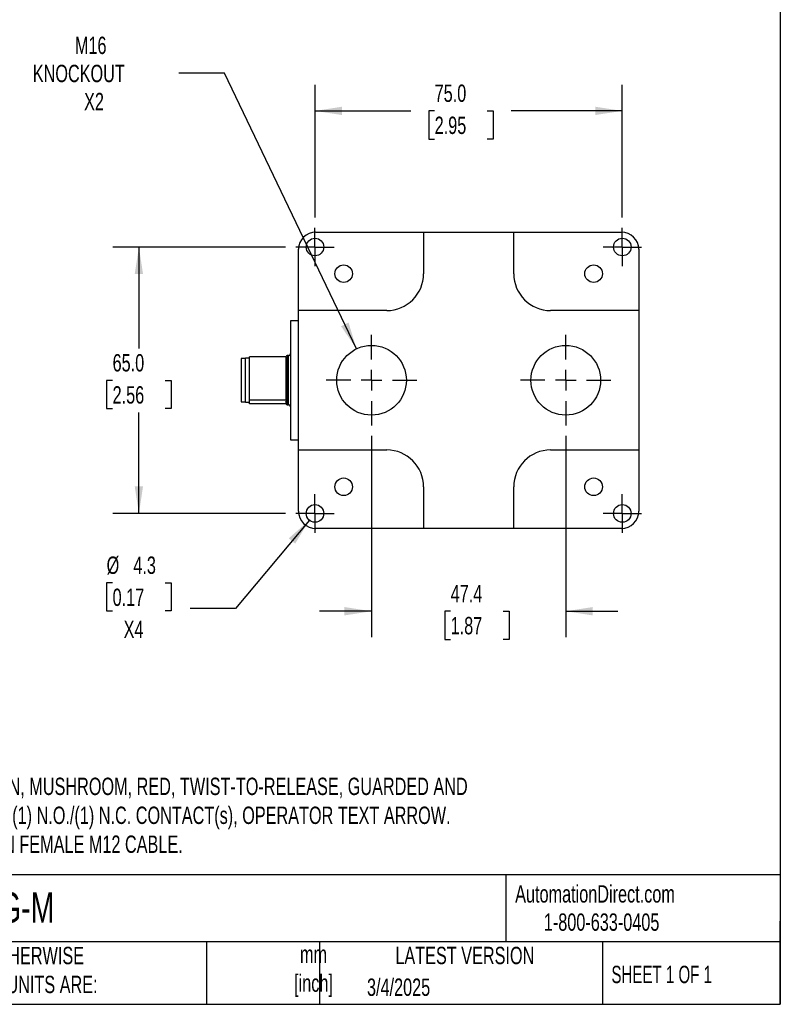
# Model space of a CAD drawing. Header units: millimetres. Extents: x 13 to 546, y 13 to 419.
# Tile 13 of 19: x 360 to 546, y 13 to 253. Entities that reach past the tile are written whole.
import ezdxf

# ---------------------------------------------------------------- set-up
doc = ezdxf.new("R2010")
doc.units = ezdxf.units.MM
doc.header["$LTSCALE"] = 2
doc.linetypes.add('SLD-Center', pattern=[19.05, 15.24, -1.27, 1.27, -1.27])
doc.linetypes.add('SLD-Solid', pattern=[0])
doc.layers.add('CENTER', color=40, linetype='SLD-Center')
doc.layers.add('DIMENSIONS', color=140, linetype='SLD-Solid', lineweight=25)
doc.layers.add('TEXT', color=140, linetype='SLD-Solid', lineweight=25)
doc.styles.add('SLDTEXTSTYLE0', font='TXT', dxfattribs={"width": 0.7})
doc.styles.add('SLDTEXTSTYLE1', font='TXT', dxfattribs={"width": 0.65})
doc.dimstyles.new('SLDDIMSTYLE0', dxfattribs={"dimtxt": 4.316016, "dimasz": 6.604, "dimexe": 0, "dimexo": 0.0625, "dimgap": 1.079004, "dimtad": 0, "dimtih": 1, "dimtoh": 1, "dimrnd": 1e-09, "dimzin": 4, "dimdsep": 46, "dimtxsty": 'SLDTEXTSTYLE0', "dimsah": 1, "dimcen": 0.09, "dimadec": 0, "dimazin": 1, "dimtfac": 1, "dimtofl": 0, "dimtmove": 0, "dimatfit": 3, "dimfxl": 0, "dimfrac": 2, "dimtolj": 1, "dimtzin": 12, "dimarcsym": 0})
doc.dimstyles.new('SLDDIMSTYLE2', dxfattribs={"dimtxt": 4.316016, "dimasz": 6.604, "dimexe": 0, "dimexo": 0.0625, "dimgap": 1.079004, "dimtad": 0, "dimtih": 1, "dimtoh": 1, "dimrnd": 1e-09, "dimzin": 12, "dimdsep": 46, "dimtxsty": 'SLDTEXTSTYLE0', "dimsah": 1, "dimcen": 0.09, "dimadec": 0, "dimazin": 3, "dimtfac": 1, "dimtmove": 0, "dimatfit": 0, "dimfxl": 0, "dimfrac": 2, "dimtolj": 1, "dimtzin": 12, "dimarcsym": 0})
doc.dimstyles.new('SLDDIMSTYLE4', dxfattribs={"dimtxt": 4.316016, "dimasz": 6.604, "dimexe": 0, "dimexo": 0.0625, "dimgap": 1.079004, "dimtad": 0, "dimtih": 1, "dimtoh": 1, "dimrnd": 1e-09, "dimzin": 12, "dimdsep": 46, "dimtxsty": 'SLDTEXTSTYLE0', "dimsah": 1, "dimcen": 0, "dimadec": 0, "dimazin": 3, "dimtfac": 1, "dimtofl": 0, "dimtmove": 0, "dimatfit": 3, "dimfxl": 0, "dimfrac": 2, "dimtolj": 1, "dimtzin": 12, "dimarcsym": 0})
doc.dimstyles.new('SLDDIMSTYLE6', dxfattribs={"dimtxt": 4.316016, "dimasz": 6.604, "dimexe": 0, "dimexo": 0.0625, "dimgap": 1.079004, "dimtad": 0, "dimtih": 1, "dimtoh": 1, "dimrnd": 1e-09, "dimzin": 12, "dimdsep": 46, "dimtxsty": 'SLDTEXTSTYLE0', "dimsah": 1, "dimcen": 0, "dimadec": 0, "dimazin": 3, "dimtfac": 1, "dimtofl": 0, "dimtmove": 0, "dimatfit": 3, "dimfxl": 0, "dimfrac": 2, "dimtolj": 1, "dimtzin": 12, "dimarcsym": 0})

# ---------------------------------------------------------------- blocks, each defined once
blk = doc.blocks.new('_D_11')
at = {"layer": 'DIMENSIONS'}
for p, q in [((410.44, 239.9), (399.33, 239.9)), ((442.66, 172.62), (410.44, 239.9))]:
    blk.add_line(p, q, dxfattribs=at)
blk.add_solid([(442.66, 172.62), (440.73, 179.02), (438.9, 178.14)], dxfattribs=at)
at = {"layer": 'DIMENSIONS', "char_height": 4.233, "attachment_point": 1, "style": 'SLDTEXTSTYLE0'}
for s, insert in [('M16', (373.94, 248.78)), ('KNOCKOUT', (363.66, 241.92)), ('X2', (376.18, 235.06))]:
    blk.add_mtext(s, dxfattribs=dict(at, insert=insert))
blk = doc.blocks.new('_D_12')
at = {"layer": 'DIMENSIONS'}
for p, q in [((425.31, 197.46), (383.21, 197.46)), ((389.56, 197.46), (389.56, 172.73)), ((383.14, 164.9), (381.69, 164.9)), ((381.69, 164.9), (381.69, 158.04)), ((395.97, 164.9), (397.42, 164.9)), ((397.42, 164.9), (397.42, 158.04)), ((381.69, 158.04), (383.14, 158.04)), ((389.56, 132.46), (389.56, 157.08)), ((397.42, 158.04), (395.97, 158.04)), ((425.31, 132.46), (383.21, 132.46))]:
    blk.add_line(p, q, dxfattribs=at)
for points in [[(389.56, 197.46), (388.54, 190.85), (390.57, 190.85)], [(389.56, 132.46), (390.57, 139.06), (388.54, 139.06)]]:
    blk.add_solid(points, dxfattribs=at)
at = {"layer": 'DIMENSIONS', "char_height": 4.233, "attachment_point": 1, "style": 'SLDTEXTSTYLE0'}
for s, insert in [('65.0', (383.14, 171.33)), ('2.56', (383.14, 163.5))]:
    blk.add_mtext(s, dxfattribs=dict(at, insert=insert))
blk = doc.blocks.new('_D_13')
at = {"layer": 'DIMENSIONS'}
for p, q in [((432.54, 204.69), (432.54, 237.02)), ((507.54, 204.69), (507.54, 237.02)), ((432.54, 230.67), (455.89, 230.67)), ((461.74, 230.67), (460.29, 230.67)), ((460.29, 230.67), (460.29, 223.81)), ((474.56, 230.67), (476.01, 230.67)), ((476.01, 230.67), (476.01, 223.81)), ((507.54, 230.67), (480.41, 230.67)), ((460.29, 223.81), (461.74, 223.81)), ((476.01, 223.81), (474.56, 223.81))]:
    blk.add_line(p, q, dxfattribs=at)
for points in [[(432.54, 230.67), (439.14, 229.66), (439.14, 231.69)], [(507.54, 230.67), (500.93, 231.69), (500.93, 229.66)]]:
    blk.add_solid(points, dxfattribs=at)
at = {"layer": 'DIMENSIONS', "char_height": 4.233, "attachment_point": 1, "style": 'SLDTEXTSTYLE0'}
for s, insert in [('75.0', (461.74, 237.1)), ('2.95', (461.74, 229.27))]:
    blk.add_mtext(s, dxfattribs=dict(at, insert=insert))
blk = doc.blocks.new('_D_14')
at = {"layer": 'DIMENSIONS'}
for p, q in [((431.16, 130.81), (413.16, 109.26)), ((383.14, 115.53), (381.69, 115.53)), ((381.69, 115.53), (381.69, 108.67)), ((395.97, 115.53), (397.42, 115.53)), ((397.42, 115.53), (397.42, 108.67)), ((381.69, 108.67), (383.14, 108.67)), ((397.42, 108.67), (395.97, 108.67)), ((413.16, 109.26), (402.04, 109.26))]:
    blk.add_line(p, q, dxfattribs=at)
blk.add_solid([(431.16, 130.81), (426.14, 126.39), (427.7, 125.09)], dxfattribs=at)
at = {"layer": 'DIMENSIONS', "char_height": 4.233, "attachment_point": 1, "style": 'SLDTEXTSTYLE0'}
for s, insert in [('%%c', (381.68, 121.95)), ('4.3', (388.2, 121.95)), ('0.17', (383.14, 114.12)), ('X4', (385.83, 106.3))]:
    blk.add_mtext(s, dxfattribs=dict(at, insert=insert))
blk = doc.blocks.new('_D_15')
at = {"layer": 'DIMENSIONS'}
for p, q in [((446.34, 151.38), (446.34, 102.25)), ((493.74, 151.38), (493.74, 102.25)), ((446.34, 108.6), (433.64, 108.6)), ((465.64, 108.6), (464.19, 108.6)), ((464.19, 108.6), (464.19, 101.74)), ((478.47, 108.6), (479.92, 108.6)), ((479.92, 108.6), (479.92, 101.74)), ((493.74, 108.6), (506.44, 108.6)), ((464.19, 101.74), (465.64, 101.74)), ((479.92, 101.74), (478.47, 101.74))]:
    blk.add_line(p, q, dxfattribs=at)
for points in [[(446.34, 108.6), (439.73, 109.62), (439.73, 107.58)], [(493.74, 108.6), (500.34, 107.58), (500.34, 109.62)]]:
    blk.add_solid(points, dxfattribs=at)
at = {"layer": 'DIMENSIONS', "char_height": 4.233, "attachment_point": 1, "style": 'SLDTEXTSTYLE0'}
for s, insert in [('47.4', (465.64, 115.02)), ('1.87', (465.64, 107.2))]:
    blk.add_mtext(s, dxfattribs=dict(at, insert=insert))
blk = doc.blocks.new('SW_CENTERMARKSYMBOL_9')
at = {"layer": 'CENTER', "color": 0}
for p, q in [((0, 2.54), (0, 4.69)), ((0, 0), (0, 2.54)), ((-2.54, 0), (-4.69, 0)), ((0, 0), (-2.54, 0)), ((0, 0), (0, -2.54)), ((0, 0), (2.54, 0)), ((2.54, 0), (4.69, 0)), ((0, -2.54), (0, -4.69))]:
    blk.add_line(p, q, dxfattribs=at)
blk = doc.blocks.new('SW_CENTERMARKSYMBOL_10')
at = {"layer": 'CENTER', "color": 0}
for p, q in [((0, 2.54), (0, 4.69)), ((0, 0), (0, 2.54)), ((-2.54, 0), (-4.69, 0)), ((0, 0), (-2.54, 0)), ((0, 0), (0, -2.54)), ((0, 0), (2.54, 0)), ((2.54, 0), (4.69, 0)), ((0, -2.54), (0, -4.69))]:
    blk.add_line(p, q, dxfattribs=at)
blk = doc.blocks.new('SW_CENTERMARKSYMBOL_11')
at = {"layer": 'CENTER', "color": 0}
for p, q in [((0, 2.54), (0, 4.69)), ((0, 0), (0, 2.54)), ((-2.54, 0), (-4.69, 0)), ((0, 0), (-2.54, 0)), ((0, 0), (0, -2.54)), ((0, 0), (2.54, 0)), ((2.54, 0), (4.69, 0)), ((0, -2.54), (0, -4.69))]:
    blk.add_line(p, q, dxfattribs=at)
blk = doc.blocks.new('SW_CENTERMARKSYMBOL_12')
at = {"layer": 'CENTER', "color": 0}
for p, q in [((0, 2.54), (0, 4.69)), ((0, 0), (0, 2.54)), ((-2.54, 0), (-4.69, 0)), ((0, 0), (-2.54, 0)), ((0, 0), (0, -2.54)), ((0, 0), (2.54, 0)), ((2.54, 0), (4.69, 0)), ((0, -2.54), (0, -4.69))]:
    blk.add_line(p, q, dxfattribs=at)
blk = doc.blocks.new('SW_CENTERMARKSYMBOL_13')
at = {"layer": 'CENTER', "color": 0}
for p, q in [((0, 5.08), (0, 11.04)), ((0, 0), (0, 2.54)), ((-5.08, 0), (-11.04, 0)), ((0, 0), (-2.54, 0)), ((0, 0), (0, -2.54)), ((0, 0), (2.54, 0)), ((5.08, 0), (11.04, 0)), ((0, -5.08), (0, -11.04))]:
    blk.add_line(p, q, dxfattribs=at)
blk = doc.blocks.new('SW_CENTERMARKSYMBOL_14')
at = {"layer": 'CENTER', "color": 0}
for p, q in [((0, 5.08), (0, 11.04)), ((0, 0), (0, 2.54)), ((-5.08, 0), (-11.04, 0)), ((0, 0), (-2.54, 0)), ((0, 0), (0, -2.54)), ((0, 0), (2.54, 0)), ((5.08, 0), (11.04, 0)), ((0, -5.08), (0, -11.04))]:
    blk.add_line(p, q, dxfattribs=at)

msp = doc.modelspace()

# ---------------------------------------------------------------- linework, layer by layer
for p, q in [((432.736, 201.105), (459.036, 201.105)), ((459.036, 201.105), (459.036, 190.958)), ((459.036, 201.102), (481.036, 201.102)), ((481.036, 190.958), (481.036, 201.105)), ((481.036, 201.105), (507.336, 201.105)), ((428.536, 181.958), (428.536, 196.905)), ((511.536, 196.905), (511.536, 181.958)), ((450.036, 181.958), (428.536, 181.958)), ((428.536, 147.958), (428.536, 181.958)), ((511.536, 181.958), (490.036, 181.958)), ((511.536, 181.958), (511.536, 147.958)), ((428.536, 179.458), (426.536, 179.458)), ((426.536, 179.458), (426.536, 150.458)), ((425.536, 170.69), (416.536, 170.69)), ((416.536, 160.144), (416.536, 170.69)), ((425.536, 160.144), (425.536, 170.69)), ((426.036, 170.958), (425.736, 170.958)), ((425.736, 170.958), (425.736, 165.972)), ((426.036, 165.972), (426.036, 170.958)), ((415.536, 170.258), (414.486, 170.258)), ((414.486, 170.258), (414.486, 165.854)), ((416.536, 170.308), (415.536, 170.308)), ((415.536, 165.862), (415.536, 170.308)), ((414.486, 165.854), (414.486, 159.658)), ((415.536, 159.608), (415.536, 165.862)), ((425.736, 165.972), (425.736, 158.958)), ((426.036, 158.958), (426.036, 165.972)), ((414.486, 159.658), (415.536, 159.658)), ((415.536, 159.608), (416.536, 159.608)), ((416.536, 160.144), (425.536, 160.144)), ((416.536, 159.685), (416.536, 160.144)), ((416.536, 159.226), (416.536, 159.685)), ((425.536, 159.226), (416.536, 159.226)), ((425.536, 160.063), (425.536, 160.144)), ((425.736, 158.958), (426.036, 158.958)), ((426.536, 150.458), (428.536, 150.458)), ((428.536, 147.958), (450.036, 147.958)), ((428.536, 133.011), (428.536, 147.958)), ((490.036, 147.958), (511.536, 147.958)), ((511.536, 147.958), (511.536, 133.011)), ((459.036, 138.958), (459.036, 128.811)), ((481.036, 128.811), (481.036, 138.958)), ((459.036, 128.811), (432.736, 128.811)), ((481.036, 128.813), (459.036, 128.813)), ((507.336, 128.811), (481.036, 128.811))]:
    msp.add_line(p, q)
for centre, radius in [((432.536, 197.458), 2.15), ((507.536, 197.458), 2.15), ((439.536, 190.958), 2.15), ((500.536, 190.958), 2.15), ((446.336, 164.958), 8.5), ((493.736, 164.958), 8.5), ((439.536, 138.958), 2.15), ((500.536, 138.958), 2.15), ((432.536, 132.458), 2.15), ((507.536, 132.458), 2.15)]:
    msp.add_circle(centre, radius)
for centre, radius, start, end in [((450.036, 190.958), 9, 270, 0), ((490.036, 190.958), 9, 180, 270), ((425.736, 170.758), 0.2, 90, 180), ((426.036, 171.458), 0.5, 270, 0), ((425.736, 159.158), 0.2, 180, 270), ((426.036, 158.458), 0.5, 0, 90), ((450.036, 138.958), 9, 0, 90), ((490.036, 138.958), 9, 90, 180)]:
    msp.add_arc(centre, radius, start, end)
for centre, major_axis, start_param, end_param in [((432.736, 196.905), (0, 4.2), 0, 1.5707963), ((507.336, 196.905), (0, 4.2), 4.712389, 6.2831853), ((432.736, 133.011), (0, -4.2), 4.712389, 6.2831853), ((507.336, 133.011), (0, -4.2), 0, 1.5707963)]:
    msp.add_ellipse(centre, major_axis=major_axis, ratio=0.9999831, start_param=start_param, end_param=end_param)
for points, knots in [([(425.536, 159.934), (425.536, 159.892), (425.507, 159.85), (425.431, 159.767), (425.384, 159.726), (425.336, 159.685)], [0, 0, 0, 0, 0.5, 0.5, 1, 1, 1, 1]), ([(425.491, 159.53), (425.474, 159.551), (425.434, 159.602), (425.372, 159.653), (425.337, 159.684), (425.336, 159.685)], [0, 0, 0, 0, 0.40526964, 0.98428465, 1, 1, 1, 1]), ([(425.536, 160.063), (425.536, 160.043), (425.536, 159.824), (425.536, 159.493), (425.536, 159.206), (425.536, 159.177), (425.536, 159.164)], [0, 0, 0, 0, 0.0345524, 0.3767446, 0.6995981, 1, 1, 1, 1])]:
    msp.add_open_spline(points, degree=3, knots=knots)
at = {"layer": 'TEXT'}
for p, q in [((546.1, 419.1), (546.1, 12.7)), ((546.1, 44.252), (12.7, 44.252)), ((479.151, 44.252), (479.151, 27.94)), ((546.1, 12.7), (546.1, 33.02)), ((546.1, 27.94), (12.7, 27.94)), ((406.049, 27.94), (406.049, 12.7)), ((433.624, 27.94), (433.624, 12.7)), ((502.697, 27.94), (502.697, 12.7)), ((12.7, 12.7), (546.1, 12.7))]:
    msp.add_line(p, q, dxfattribs=at)

# ---------------------------------------------------------------- block references
at = {"layer": 'CENTER'}
for name, p in [('SW_CENTERMARKSYMBOL_9', (432.536, 197.458)), ('SW_CENTERMARKSYMBOL_12', (507.536, 197.458)), ('SW_CENTERMARKSYMBOL_13', (446.336, 164.958)), ('SW_CENTERMARKSYMBOL_14', (493.736, 164.958)), ('SW_CENTERMARKSYMBOL_10', (432.536, 132.458)), ('SW_CENTERMARKSYMBOL_11', (507.536, 132.458))]:
    msp.add_blockref(name, p, dxfattribs=at)

# ---------------------------------------------------------------- texts
at = {"layer": 'TEXT'}
for s, insert, char_height, attachment_point, style in [('(1) PUSHBUTTON, MUSHROOM, RED, TWIST-TO-RELEASE, GUARDED AND ^JPADLOCKABLE, (1) N.O./(1) N.C. CONTACT(s), OPERATOR TEXT ARROW. ^JREQUIRES 5-PIN FEMALE M12 CABLE.', (327.361, 67.992), 4.233333, 1, 'SLDTEXTSTYLE0'), ('AutomationDirect.com', (481.39, 41.753), 4.23333, 1, 'SLDTEXTSTYLE0'), ('SB115-103-G-M', (318.415, 40.013), 7.40833, 1, 'SLDTEXTSTYLE0'), ('1-800-633-0405', (488.383, 34.874), 4.23333, 1, 'SLDTEXTSTYLE0'), ('UNLESS OTHERWISE ^JSPECIFIED UNITS ARE:', (335.216, 26.721), 4.23333, 1, 'SLDTEXTSTYLE0'), ('LATEST VERSION', (469.104, 26.728), 4.23333, 2, 'SLDTEXTSTYLE0'), ('mm^J[inch]', (432.17, 27.039), 4.2333, 2, 'SLDTEXTSTYLE0'), ('SHEET 1 OF 1', (504.883, 22.103), 4.23333, 1, 'SLDTEXTSTYLE1'), ('3/4/2025', (445.226, 18.994), 4.2333, 1, 'SLDTEXTSTYLE0')]:
    msp.add_mtext(s, dxfattribs=dict(at, insert=insert, char_height=char_height, attachment_point=attachment_point, style=style))

# ---------------------------------------------------------------- dimensions: what is measured, and where the dimension line sits
at = {"layer": 'DIMENSIONS'}
dim = msp.add_diameter_dim_2p(p1=(450.008, 157.292), p2=(442.665, 172.624), text='M16\\PKNOCKOUT\\PX2', dimstyle='SLDDIMSTYLE4', override={"dimpost": '<>'}, dxfattribs=at)
dim.commit()
dim.dimension.update_dxf_attribs({"geometry": '_D_11', "text_midpoint": (379.91, 239.897), "dimtype": 163})
for base, p1, p2, dimstyle, picture, middle in [((507.536, 230.674), (432.536, 202.148), (507.536, 202.148), 'SLDDIMSTYLE0', '_D_13', (468.148, 230.674)), ((493.736, 108.6), (446.336, 153.918), (493.736, 153.918), 'SLDDIMSTYLE2', '_D_15', (472.056, 108.6))]:
    dim = msp.add_linear_dim(base=base, p1=p1, p2=p2, dimstyle=dimstyle, dxfattribs=at)
    dim.commit()
    dim.dimension.update_dxf_attribs({"geometry": picture, "text_midpoint": middle, "dimtype": 160})
dim = msp.add_linear_dim(base=(389.557, 132.458), p1=(427.846, 197.458), p2=(427.846, 132.458), angle=90, dimstyle='SLDDIMSTYLE0', dxfattribs=at)
dim.commit()
dim.dimension.update_dxf_attribs({"geometry": '_D_12', "text_midpoint": (389.557, 164.904), "dimtype": 160})
dim = msp.add_diameter_dim_2p(p1=(433.915, 134.108), p2=(431.158, 130.808), text='<>\\PX4', dimstyle='SLDDIMSTYLE6', dxfattribs=at)
dim.commit()
dim.dimension.update_dxf_attribs({"geometry": '_D_14', "text_midpoint": (389.557, 111.489), "dimtype": 163})

doc.saveas('drawing.dxf')
